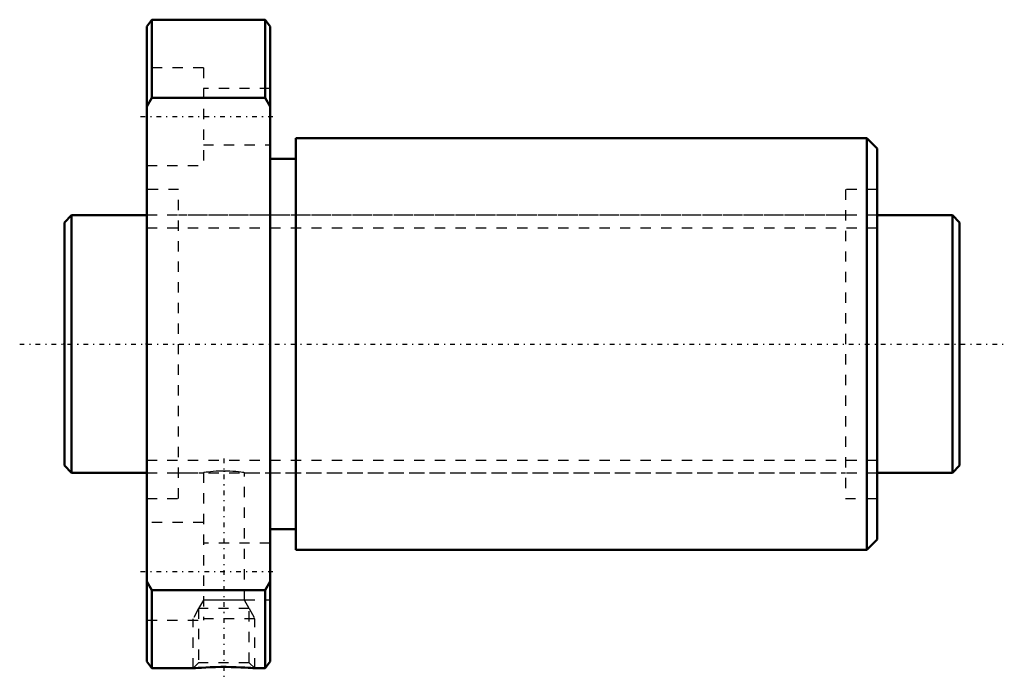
# Model space of a CAD drawing. Header units: millimetres. Extents: x -4.4 to 91.4, y -32.5 to 31.5.
import ezdxf

# ---------------------------------------------------------------- set-up
doc = ezdxf.new("R2010")
doc.units = ezdxf.units.MM
doc.linetypes.add('Center', pattern=[1.5, 0.45, -0.5, 0.05, -0.5])
doc.linetypes.add('Dashed', pattern=[2, 1, -1])
for name, color, linetype, lineweight in [('2d ConnectionPoints', 7, 'Continuous', 50), ('AM_0', 7, 'Continuous', 50), ('AM_5', 3, 'Continuous', 25), ('AM_7', 7, 'Center', 25), ('AM_9', 6, 'Dashed', 25)]:
    doc.layers.add(name, color=color, linetype=linetype, lineweight=lineweight)

# ---------------------------------------------------------------- blocks, each defined once
blk = doc.blocks.new('1_DIK_2508_4RR_Nut_0_in_DIK2508_4RRG0_87LC0_000_0')
at = {"layer": 'AM_0'}
for p, q in [((8.5, 31.5), (8, 30.85)), ((8, -30.85), (8, 30.85)), ((19.5, 31.5), (8.5, 31.5)), ((8.5, 31.5), (8.5, 23.917)), ((19.5, 23.917), (19.5, 31.5)), ((20, 30.85), (19.5, 31.5)), ((20, -30.85), (20, 30.85)), ((8.5, 23.917), (8, 23.054)), ((19.5, 23.917), (8.5, 23.917)), ((20, 23.054), (19.5, 23.917)), ((78, 20), (22.5, 20)), ((22.5, 20), (22.5, -20)), ((79, 19), (78, 20)), ((78, 20), (78, -20)), ((79, 19), (79, -19)), ((22.5, 18), (20, 18)), ((20, -18), (22.5, -18)), ((78, -20), (79, -19)), ((22.5, -20), (78, -20)), ((8, -23.054), (8.5, -23.917)), ((8.5, -23.917), (8.5, -31.5)), ((19.5, -23.917), (8.5, -23.917)), ((19.5, -23.917), (20, -23.054)), ((19.5, -31.5), (19.5, -23.917)), ((8, -30.85), (8.5, -31.5)), ((8.5, -31.5), (12.51, -31.5)), ((18.494, -31.5), (19.5, -31.5)), ((19.5, -31.5), (20, -30.85))]:
    blk.add_line(p, q, dxfattribs=at)
blk.add_lwpolyline([(18.5, -31.5), (18.499, -31.5), (18.447, -31.495), (18.316, -31.485), (18.119, -31.469), (17.85, -31.45), (17.521, -31.429), (17.131, -31.408), (16.694, -31.39), (16.212, -31.376), (15.709, -31.37), (15.185, -31.371), (14.676, -31.379), (14.177, -31.395), (13.733, -31.415), (13.327, -31.438), (13.007, -31.46), (12.752, -31.479), (12.591, -31.492), (12.509, -31.499), (12.5, -31.5)], dxfattribs=at)
at = {"layer": 'AM_5', "linetype": 'Dashed'}
for p, q in [((13.041, -25.68), (12.5, -26.68)), ((17.959, -25.68), (18.5, -26.68)), ((18.5, -26.68), (12.5, -26.68)), ((12.5, -31.5), (12.5, -26.68)), ((18.5, -31.5), (18.5, -26.68))]:
    blk.add_line(p, q, dxfattribs=at)
at = {"layer": 'AM_7'}
for p, q in [((7.4, 22.084), (20.6, 22.084)), ((15.5, -11.13), (15.5, -32.47)), ((7.4, -22.084), (20.6, -22.084))]:
    blk.add_line(p, q, dxfattribs=at)
at = {"layer": 'AM_9'}
for p, q in [((13.5, 26.834), (8, 26.834)), ((13.5, 26.834), (13.5, 17.334)), ((20, 24.834), (13.5, 24.834)), ((13.5, 19.334), (20, 19.334)), ((8, 17.334), (13.5, 17.334)), ((11.1, 15), (8, 15)), ((11.1, -15), (11.1, 15)), ((79, 15), (75.9, 15)), ((75.9, 15), (75.9, -15)), ((75.9, 12.5), (11.1, 12.5)), ((15.463, -12.339), (15.618, -12.34)), ((11.1, -12.5), (13.501, -12.5)), ((13.5, -12.5), (13.5, -26.834)), ((17.493, -12.5), (75.9, -12.5)), ((17.5, -24.88), (17.5, -12.499)), ((8, -15), (11.1, -15)), ((75.9, -15), (79, -15)), ((13.5, -17.334), (8, -17.334)), ((20, -19.334), (13.5, -19.334)), ((13.5, -24.88), (13.041, -25.68)), ((13.5, -24.834), (20, -24.834)), ((17.5, -24.88), (13.5, -24.88)), ((17.959, -25.68), (17.5, -24.88)), ((13.041, -25.68), (13.041, -30.959)), ((17.959, -25.68), (13.041, -25.68)), ((17.959, -30.959), (17.959, -25.68)), ((8, -26.834), (13.5, -26.834)), ((13.041, -30.959), (12.5, -31.5)), ((17.959, -30.959), (13.041, -30.959)), ((18.5, -31.5), (17.959, -30.959))]:
    blk.add_line(p, q, dxfattribs=at)
blk.add_lwpolyline([(17.5, -12.5), (17.488, -12.498), (17.425, -12.488), (17.307, -12.471), (17.142, -12.448), (16.926, -12.421), (16.674, -12.395), (16.381, -12.37), (16.071, -12.352), (15.735, -12.341), (15.405, -12.339), (15.069, -12.347), (14.755, -12.361), (14.454, -12.383), (14.188, -12.408), (13.952, -12.436), (13.763, -12.461), (13.619, -12.481), (13.533, -12.495), (13.5, -12.5), (13.5, -12.5)], dxfattribs=at)
blk = doc.blocks.new('2_DIK_2508_4RR08700_Shaft_0_in_DIK2508_4RRG0_87LC0_000_0')
at = {"layer": 'AM_0'}
for p, q in [((0.7, 12.5), (0, 11.8)), ((8, 12.5), (0.7, 12.5)), ((0.7, 12.5), (0.7, -12.5)), ((86.3, 12.5), (79, 12.5)), ((87, 11.8), (86.3, 12.5)), ((86.3, 12.5), (86.3, -12.5)), ((0, 11.8), (0, -11.8)), ((87, 11.8), (87, -11.8)), ((0, -11.8), (0.7, -12.5)), ((86.3, -12.5), (87, -11.8)), ((0.7, -12.5), (8, -12.5)), ((79, -12.5), (86.3, -12.5))]:
    blk.add_line(p, q, dxfattribs=at)
at = {"layer": 'AM_5', "linetype": 'Dashed'}
for p, q in [((8, 11.273), (79, 11.273)), ((8, -11.273), (79, -11.273))]:
    blk.add_line(p, q, dxfattribs=at)
at = {"layer": 'AM_7'}
blk.add_line((-4.35, 0), (91.35, 0), dxfattribs=at)
at = {"layer": 'AM_9'}
for p, q in [((79, 12.5), (8, 12.5)), ((8, -12.5), (79, -12.5))]:
    blk.add_line(p, q, dxfattribs=at)

msp = doc.modelspace()

# ---------------------------------------------------------------- linework, layer by layer
at = {"layer": '2d ConnectionPoints'}
for p in [(0, 0), (8, 0)]:
    msp.add_point(p, dxfattribs=at)

# ---------------------------------------------------------------- block references
for name in ['1_DIK_2508_4RR_Nut_0_in_DIK2508_4RRG0_87LC0_000_0', '2_DIK_2508_4RR08700_Shaft_0_in_DIK2508_4RRG0_87LC0_000_0']:
    msp.add_blockref(name, (0, 0))

doc.saveas('drawing.dxf')
